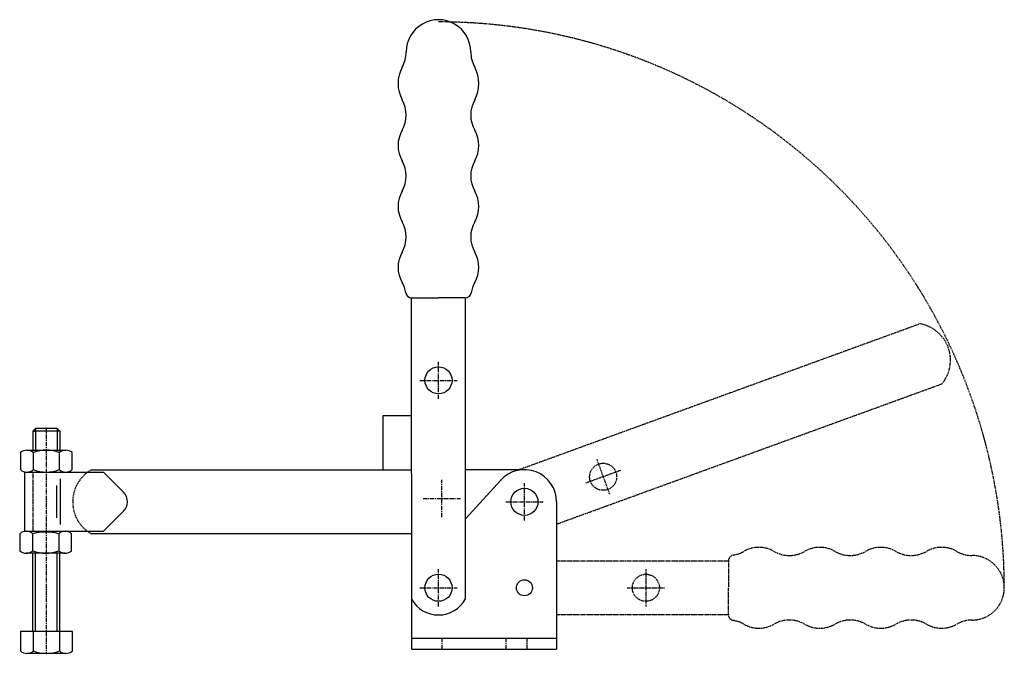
# Model space of a CAD drawing. Extents: x 155 to 446, y 68 to 256.
import ezdxf

# ---------------------------------------------------------------- set-up
doc = ezdxf.new("R2010")
doc.units = 0
doc.linetypes.add('CENTER', pattern=[2, 1.25, -0.25, 0.25, -0.25])
doc.linetypes.add('HIDDEN', pattern=[0.375, 0.25, -0.125])
doc.layers.get('0').update_dxf_attribs({"linetype": 'CONTINUOUS'})
for name, color, linetype in [('BRAUER-1', 1, 'CENTER'), ('BRAUER-2', 4, 'HIDDEN'), ('BRAUER-5', 4, 'HIDDEN')]:
    doc.layers.add(name, color=color, linetype=linetype)

# ---------------------------------------------------------------- blocks, each defined once
blk = doc.blocks.new('V3002AS_SP')
for p, q in [((-23.199998, 21.634765), (-24.000001, 20.834762)), ((-24.000001, 20.834762), (-23.384736, 20.834762)), ((-24.000001, 20.834762), (-24.000001, 15.23474)), ((-16.000001, 20.834762), (-24.000001, 20.834762)), ((-16.800004, 21.634765), (-23.199998, 21.634765)), ((-23.199998, 21.634765), (-23.199998, 15.23474)), ((-16.000001, 20.834762), (-16.800004, 21.634765)), ((-16.800004, 21.634765), (-16.800004, 15.23474)), ((-16.000001, 20.834762), (-16.000001, 15.23474)), ((-25.76, 15.233754), (-14.24, 15.233754)), ((-27.68, 14.498754), (-27.68, 9.468769)), ((-23.84, 9.468769), (-23.84, 14.498754)), ((-16.16, 14.498754), (-16.16, 9.468769)), ((-12.32, 9.468769), (-12.32, 14.498754)), ((-26.5, 8.75), (-3.093146, 8.75)), ((-26.5, 8.75), (-26.5, -8.75)), ((-25.76, 8.75), (-14.24, 8.75)), ((-3.093146, 8.75), (2.828427, 2.828427)), ((-15.876895, 6.75), (-15.876895, -6.75)), ((-16.876895, -4.75), (-16.876895, 4.75)), ((2.828427, -2.828427), (-3.093146, -8.75)), ((-27.873108, -9.468769), (-27.873108, -14.498754)), ((-26.5, -8.75), (-3.093146, -8.75)), ((-25.953108, -8.75), (-14.433108, -8.75)), ((-24.033108, -14.498754), (-24.033108, -9.468769)), ((-16.353108, -9.468769), (-16.353108, -14.498754)), ((-12.513108, -14.498754), (-12.513108, -9.468769)), ((-14.433108, -15.233754), (-25.953108, -15.233754)), ((-24.000001, -38.365235), (-24.000001, -15.299558)), ((-23.199999, -38.365235), (-23.199997, -15.29955)), ((-16.800005, -38.365235), (-16.800003, -15.299551)), ((-16.000001, -38.365235), (-16.000001, -15.299558)), ((-27.664743, -38.365235), (-27.664743, -44.13022)), ((-12.304743, -38.365235), (-27.664743, -38.365235)), ((-23.824743, -44.13022), (-23.824743, -38.365235)), ((-16.144743, -38.365235), (-16.144743, -44.13022)), ((-12.304743, -44.13022), (-12.304743, -38.365235)), ((-14.224743, -44.86522), (-25.744743, -44.86522))]:
    blk.add_line(p, q)
for centre, radius, start, end in [((-25.76, 12.293754), 2.923769, 48.952337, 131.047663), ((-20, 4.821254), 10.411513, 68.356986, 111.643014), ((-14.24, 12.293754), 2.923769, 48.952337, 131.047663), ((-25.76, 11.673769), 2.923769, 228.952337, 311.047663), ((-20, 19.146269), 10.411513, 248.356984, 291.643014), ((-14.24, 11.673769), 2.923769, 228.952335, 311.047662), ((0, 0), 4, 314.999999, 45), ((-25.953108, -11.673769), 2.923769, 48.952337, 131.047663), ((-20.193108, -24.146269), 15.171506, 75.338612, 104.661388), ((-14.433108, -11.673769), 2.923769, 48.952337, 131.047663), ((-25.953108, -12.293754), 2.923769, 228.952335, 311.047662), ((-20.193108, -4.821254), 10.411513, 248.356984, 291.643014), ((-14.433108, -12.293754), 2.923769, 228.952335, 311.047662), ((-25.744743, -41.92522), 2.923769, 228.952335, 311.047662), ((-19.984743, -34.45272), 10.411513, 248.356984, 291.643014), ((-14.224743, -41.92522), 2.923769, 228.952335, 311.047662)]:
    blk.add_arc(centre, radius, start, end)
at = {"layer": 'BRAUER-1'}
blk.add_line((-20, 21.634765), (-20.000001, -44.86522), dxfattribs=at)
at = {"layer": 'BRAUER-2'}
blk.add_line((-24, 8.75), (-24, -8.75), dxfattribs=at)

msp = doc.modelspace()

# ---------------------------------------------------------------- linework, layer by layer
for p, q in [((271.09071, 70), (271.053969, 173.803995)), ((271.10397, 173.8033), (278.993969, 173.8033)), ((286.883967, 173.8033), (278.993969, 173.8033)), ((286.933966, 84.788387), (286.933969, 173.803995)), ((262.600001, 123), (262.600002, 139)), ((262.600002, 139), (271.083184, 139.001824)), ((176.431155, 123.000002), (271.071951, 123)), ((304.400001, 122.999999), (286.940001, 122.999999)), ((286.940001, 108.486356), (297.389941, 119.911634)), ((313.900001, 113.499998), (313.9, 69.999999)), ((271.078676, 103.999997), (176.431152, 104.000002)), ((271.09071, 73.2), (313.9, 73.199999)), ((271.09071, 70), (313.9, 69.999999))]:
    msp.add_line(p, q)
for centre, radius in [((278.993968, 149.399999), 4), ((304.400001, 113.499999), 4), ((279, 88.099999), 4), ((304.4, 88.099999), 2.35)]:
    msp.add_circle(centre, radius)
for centre, radius, start, end in [((278.993982, 246.461064), 9.538936, 359.999989, 180), ((260.455042, 246.461065), 9.000004, 330, 359.999994), ((297.532912, 246.461062), 9, 179.999989, 210.000002), ((277.315754, 237.13218), 10.272253, 151.95986, 208.0401), ((280.672203, 237.132181), 10.272252, 331.959874, 28.040124), ((260.455042, 227.803303), 9, 329.999984, 30.000004), ((297.532912, 227.8033), 9, 149.999989, 209.999999), ((276.043496, 218.803299), 9, 149.999984, 209.999974), ((281.944455, 218.8033), 9, 329.999999, 30.000002), ((260.455037, 209.803303), 9, 329.999984, 30.000004), ((297.532912, 209.8033), 9, 149.999989, 209.999999), ((276.043491, 200.803299), 9, 149.999984, 209.999974), ((281.944454, 200.8033), 9, 329.999999, 29.999999), ((260.455031, 191.803303), 9, 329.999987, 30.000004), ((297.532911, 191.8033), 9, 149.999989, 209.999999), ((276.043486, 182.803299), 9, 149.999984, 209.999974), ((281.944454, 182.8033), 9, 329.999999, 30.000002), ((260.455026, 173.803303), 9, 9.594055, 29.999994), ((297.532911, 173.8033), 9, 149.999989, 170.405932), ((271.10397, 175.6033), 1.8, 189.594055, 270), ((286.883967, 175.6033), 1.8, 270, 350.40593), ((304.400001, 113.499999), 9.5, 359.999989, 137.552921), ((279, 89.099999), 9.035131, 208.62455, 331.49697)]:
    msp.add_arc(centre, radius, start, end)
at = {"layer": 'BRAUER-1'}
for p, q in [((278.993968, 143.899999), (278.993968, 154.899999)), ((273.493968, 149.399999), (284.493968, 149.399999)), ((279.993967, 108.999999), (279.993967, 119.999999)), ((304.400001, 107.999999), (304.400001, 118.999999)), ((274.493967, 114.499999), (285.493967, 114.499999)), ((298.900001, 113.499999), (309.900001, 113.499999)), ((279, 82.599999), (279.000001, 93.599999)), ((273.5, 88.099999), (284.5, 88.099999)), ((280.1, 70), (280.1, 73.2)), ((299.05, 70), (299.05, 73.2)), ((305.1, 73.199999), (305.1, 69.999999))]:
    msp.add_line(p, q, dxfattribs=at)
at = {"layer": 'BRAUER-2'}
msp.add_arc((181.775306, 113.500001), 10.899998, 119.359591, 240.640393, dxfattribs=at)
at = {"layer": 'BRAUER-5'}
for p, q in [((302.724884, 122.999999), (421.208586, 166.124533)), ((427.706966, 148.270372), (313.900001, 106.848028)), ((325.78941, 126.073907), (329.551632, 115.737289)), ((332.838831, 122.786709), (322.502212, 119.024487)), ((313.900001, 96.022015), (364.703997, 96.039997)), ((340.300001, 93.599998), (340.300001, 82.599998)), ((364.703301, 95.989996), (364.703301, 88.099997)), ((334.800001, 88.099998), (345.800001, 88.099998)), ((364.703301, 80.209999), (364.703301, 88.099997)), ((313.9, 80.159998), (364.703997, 80.159997))]:
    msp.add_line(p, q, dxfattribs=at)
for centre in [(327.670521, 120.905598), (340.300001, 88.099998)]:
    msp.add_circle(centre, 4, dxfattribs=at)
for centre, radius, start, end in [((279.000001, 88.099999), 167.24224, 359.999995, 90.002054), ((419.435915, 155.369646), 10.899998, 319.359591, 80.640393), ((373.703301, 91.05048), 9, 59.999984, 119.999974), ((391.703301, 91.050475), 9, 59.999984, 119.999974), ((409.703301, 91.05047), 9, 59.999984, 119.999974), ((427.703301, 91.050465), 9, 59.999984, 119.999974), ((366.503302, 95.989996), 1.8, 99.594055, 180), ((364.703305, 106.63894), 9, 279.594055, 299.999994), ((382.703305, 106.638935), 9, 239.999987, 300.000004), ((400.703305, 106.638929), 9, 239.999984, 300.000004), ((418.703305, 106.638924), 9, 239.999984, 300.000004), ((436.703305, 106.638924), 9.000004, 240, 269.999994), ((436.703304, 88.099984), 9.538936, 269.999989, 90), ((366.503302, 80.209999), 1.8, 180, 260.40593), ((364.703301, 69.561055), 9, 59.999989, 80.405932), ((373.703301, 85.149512), 9, 239.999999, 300.000002), ((382.703302, 69.561055), 9, 59.999989, 119.999999), ((391.703302, 85.149512), 9, 239.999999, 299.999999), ((400.703302, 69.561054), 9, 59.999989, 119.999999), ((409.703302, 85.149511), 9, 239.999999, 300.000002), ((418.703302, 69.561054), 9, 59.999989, 119.999999), ((427.703302, 85.149511), 9, 239.999999, 299.999999), ((436.703302, 69.561054), 9, 89.999989, 120.000002)]:
    msp.add_arc(centre, radius, start, end, dxfattribs=at)

# ---------------------------------------------------------------- block references
msp.add_blockref('V3002AS_SP', (183.085339, 113.544144))

doc.saveas('drawing.dxf')
